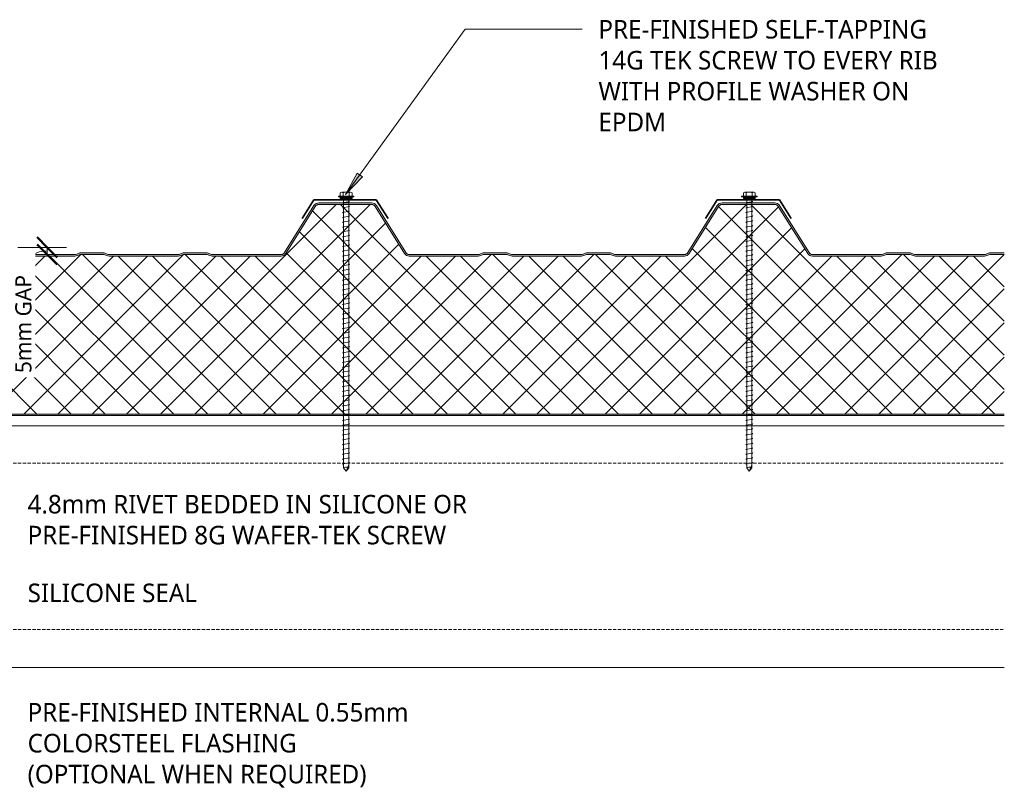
# Model space of a CAD drawing. Header units: millimetres. Extents: x -399 to 996, y 9 to 657.
# Tile 5 of 5: x 386 to 996, y 180 to 657. Entities that reach past the tile are written whole.
import ezdxf

# ---------------------------------------------------------------- set-up
doc = ezdxf.new("R2010")
doc.units = ezdxf.units.MM
doc.linetypes.add('Dash Short', pattern=[3, 2, -1])
for name, color, linetype, lineweight in [('A-ANNO-DIMS', 211, 'Continuous', 9), ('A-ANNO-DIMS-5', 211, 'Continuous', 9), ('A-DETL', 90, 'Continuous', 13), ('A-DETL-GENF', 92, 'Continuous', 13), ('G-ANNO-TEXT', 231, 'Continuous', 9)]:
    doc.layers.add(name, color=color, linetype=linetype, lineweight=lineweight)
doc.styles.add('Yu Gothic', font='Yu Gothic.ttf', dxfattribs={"height": 11.5})
doc.styles.add('Yu Gothic_1', font='Yu Gothic.ttf', dxfattribs={"height": 10})
doc.dimstyles.new('Diagonal', dxfattribs={"dimscale": 304.8, "dimtxt": 11.609035, "dimasz": 0.04101, "dimexe": 0.03937, "dimexo": 0.024606, "dimgap": 0.024606, "dimtad": 1, "dimdec": 0, "dimzin": 0, "dimdsep": 46, "dimtxsty": 'Yu Gothic_1', "dimblk1": 'OBLIQUE', "dimblk2": 'OBLIQUE', "dimsah": 1, "dimcen": 0.09, "dimazin": 0, "dimtfac": 1, "dimtdec": 4, "dimtix": 1, "dimtmove": 1, "dimatfit": 3, "dimfxl": 1, "dimtvp": 1, "dimtfill": 1, "dimtolj": 1, "dimtzin": 0, "dimarcsym": 2})

# ---------------------------------------------------------------- blocks, each defined once
blk = doc.blocks.new('Metecno RFw 1000 - FLAT FINISH - RFw 1000 100mm - FLAT-4181614-06  BARGE WITH PROFILED CLADDING2')
at = {"layer": 'A-DETL-GENF'}
h = blk.add_hatch(color=256, dxfattribs=at)
h.paths.add_polyline_path([(1009.62, 0), (53.69, 0), (53.69, -1), (1018.41, -1.03), (1018.77, -1.23), (1018.97, -1.59), (1019, -1.8), (1018.97, -6.17), (1018.77, -6.53), (1018.6, -6.65), (1014.54, -9), (1001.2, -9), (1000.63, -9.07), (1000.1, -9.29), (999.64, -9.64), (999.29, -10.1), (999.07, -10.63), (999, -11.2), (998.97, -13.41), (998.77, -13.76), (998.41, -13.97), (998.2, -14), (994, -14), (994, -15), (998.41, -14.97), (998.67, -14.94), (999.1, -14.76), (999.47, -14.47), (999.84, -13.89), (999.94, -13.67), (1000, -12.99), (1000.04, -10.89), (1000.16, -10.6), (1000.35, -10.35), (1000.6, -10.16), (1000.89, -10.04), (1001.2, -10), (1014.54, -9.97), (1014.79, -9.94), (1015.22, -9.76), (1019.1, -7.52), (1019.47, -7.23), (1019.84, -6.65), (1019.94, -6.43), (1020, -5.96), (1020, -1.8), (1019.9, -1.23), (1019.76, -0.9), (1019.47, -0.53), (1019, -0.2), (1018.6, -0.05), (1018.2, 0)])
h.paths.add_polyline_path([(879.95, -99), (879.19, -99.07), (878.46, -99.29), (876.68, -100), (862.07, -100), (860.28, -99.29), (859.55, -99.07), (858.79, -99), (815.95, -99), (815.19, -99.07), (814.46, -99.29), (812.68, -100), (798.07, -100), (796.28, -99.29), (795.55, -99.07), (794.79, -99), (752.04, -99), (751.18, -99.11), (750.39, -99.43), (749.69, -99.93), (749.15, -100.6), (730.91, -129.78), (730.5, -130.29), (729.97, -130.67), (729.36, -130.92), (728.71, -131), (696.04, -131), (695.38, -130.92), (694.77, -130.67), (694.25, -130.29), (693.83, -129.78), (675.59, -100.6), (675.05, -99.93), (674.36, -99.43), (673.56, -99.11), (672.71, -99), (629.95, -99), (629.19, -99.07), (628.46, -99.29), (626.68, -100), (612.07, -100), (610.28, -99.29), (609.55, -99.07), (608.79, -99), (565.95, -99), (565.19, -99.07), (564.46, -99.29), (562.68, -100), (548.07, -100), (546.28, -99.29), (545.55, -99.07), (544.79, -99), (502.04, -99), (501.18, -99.11), (500.39, -99.43), (499.69, -99.93), (499.15, -100.6), (480.91, -129.78), (480.5, -130.29), (479.97, -130.67), (479.36, -130.92), (478.71, -131), (446.04, -131), (445.38, -130.92), (444.77, -130.67), (444.25, -130.29), (443.83, -129.78), (425.59, -100.6), (425.05, -99.93), (424.36, -99.43), (423.56, -99.11), (422.71, -99), (379.95, -99), (379.19, -99.07), (378.46, -99.29), (376.68, -100), (362.07, -100), (360.28, -99.29), (359.55, -99.07), (358.79, -99), (315.95, -99), (315.19, -99.07), (314.46, -99.29), (312.68, -100), (298.07, -100), (296.28, -99.29), (295.55, -99.07), (294.79, -99), (252.04, -99), (251.18, -99.11), (250.39, -99.43), (249.69, -99.93), (249.15, -100.6), (230.91, -129.78), (230.5, -130.29), (229.97, -130.67), (229.36, -130.92), (228.71, -131), (196.04, -131), (195.38, -130.92), (194.77, -130.67), (194.25, -130.29), (193.83, -129.78), (175.59, -100.6), (175.05, -99.93), (174.36, -99.43), (173.56, -99.11), (172.71, -99), (129.95, -99), (129.07, -99.11), (128.46, -99.29), (126.68, -100), (112.07, -100), (110.28, -99.29), (109.55, -99.07), (108.79, -99), (65.95, -99), (65.19, -99.07), (64.46, -99.29), (62.68, -100), (53.69, -100), (53.69, -101), (62.86, -100.95), (63.41, -100.79), (65.38, -100.05), (65.95, -100), (109.36, -100.05), (110.28, -100.36), (111.88, -100.95), (112.45, -101), (126.86, -100.95), (127.41, -100.79), (129.38, -100.05), (129.95, -100), (172.71, -100), (173.31, -100.08), (173.87, -100.3), (174.36, -100.66), (174.74, -101.13), (192.98, -130.31), (193.56, -131.01), (194.29, -131.55), (195.13, -131.89), (196.04, -132), (228.71, -132), (229.61, -131.89), (230.45, -131.55), (231.26, -130.92), (231.76, -130.31), (250, -101.13), (250.39, -100.66), (250.87, -100.3), (251.43, -100.08), (252.04, -100), (295.36, -100.05), (296.28, -100.36), (297.88, -100.95), (298.45, -101), (312.86, -100.95), (313.41, -100.79), (315.38, -100.05), (315.95, -100), (359.36, -100.05), (360.28, -100.36), (361.88, -100.95), (362.45, -101), (376.86, -100.95), (377.41, -100.79), (379.38, -100.05), (379.95, -100), (422.71, -100), (423.31, -100.08), (423.87, -100.3), (424.36, -100.66), (424.74, -101.13), (442.98, -130.31), (443.56, -131.01), (444.29, -131.55), (445.13, -131.89), (446.04, -132), (478.71, -132), (479.61, -131.89), (480.5, -131.52), (481.2, -131), (481.76, -130.31), (500, -101.13), (500.39, -100.66), (500.87, -100.3), (501.43, -100.08), (502.04, -100), (545.36, -100.05), (546.28, -100.36), (547.88, -100.95), (548.45, -101), (562.86, -100.95), (563.41, -100.79), (565.38, -100.05), (565.95, -100), (609.36, -100.05), (610.28, -100.36), (611.88, -100.95), (612.45, -101), (626.86, -100.95), (627.41, -100.79), (629.38, -100.05), (629.95, -100), (672.71, -100), (673.31, -100.08), (673.87, -100.3), (674.36, -100.66), (674.74, -101.13), (692.98, -130.31), (693.56, -131.01), (694.29, -131.55), (695.13, -131.89), (696.04, -132), (728.71, -132), (729.61, -131.89), (730.45, -131.55), (731.2, -131), (731.76, -130.31), (750, -101.13), (750.39, -100.66), (750.87, -100.3), (751.43, -100.08), (752.04, -100), (795.36, -100.05), (796.28, -100.36), (797.88, -100.95), (798.45, -101), (812.86, -100.95), (813.41, -100.79), (815.38, -100.05), (815.95, -100), (859.36, -100.05), (860.28, -100.36), (861.88, -100.95), (862.45, -101), (876.86, -100.95), (877.41, -100.79), (879.38, -100.05), (879.95, -100), (922.71, -100), (923.31, -100.08), (923.87, -100.3), (924.36, -100.66), (924.74, -101.13), (942.98, -130.31), (943.56, -131.01), (944.29, -131.55), (945.13, -131.89), (946.04, -132), (978.71, -132), (979.61, -131.89), (980.45, -131.55), (981.19, -131.01), (981.76, -130.31), (1000, -101.13), (999.15, -100.6), (980.91, -129.78), (980.5, -130.29), (979.97, -130.67), (979.36, -130.92), (978.71, -131), (946.04, -131), (945.38, -130.92), (944.77, -130.67), (944.25, -130.29), (943.83, -129.78), (925.59, -100.6), (925.05, -99.93), (924.36, -99.43), (923.56, -99.11), (922.71, -99), (884.53, -99)])
h = blk.add_hatch(dxfattribs=at)
h.set_pattern_fill('FP_2', color=256, style=0, pattern_type=2)
h.set_pattern_definition([(225, (1050.084, 411.128), (10.6066, -10.6066), []), (315, (1050.084, 411.128), (10.6066, 10.6066), [])])
h.paths.add_polyline_path([(1018.2, -1), (53.69, -1), (53.69, -100), (62.68, -100), (64.46, -99.29), (65.19, -99.07), (65.95, -99), (108.79, -99), (109.55, -99.07), (110.28, -99.29), (112.07, -100), (126.68, -100), (128.46, -99.29), (129.19, -99.07), (129.95, -99), (172.71, -99), (173.56, -99.11), (174.36, -99.43), (175.05, -99.93), (175.59, -100.6), (193.83, -129.78), (194.25, -130.29), (194.77, -130.67), (195.38, -130.92), (196.04, -131), (228.71, -131), (229.36, -130.92), (229.97, -130.67), (230.5, -130.29), (230.91, -129.78), (249.15, -100.6), (249.69, -99.93), (250.39, -99.43), (251.18, -99.11), (252.04, -99), (294.79, -99), (295.55, -99.07), (296.28, -99.29), (298.07, -100), (312.68, -100), (314.46, -99.29), (315.19, -99.07), (315.95, -99), (358.79, -99), (359.55, -99.07), (360.28, -99.29), (362.07, -100), (376.68, -100), (378.46, -99.29), (379.19, -99.07), (379.95, -99), (422.71, -99), (423.56, -99.11), (424.36, -99.43), (425.05, -99.93), (425.59, -100.6), (443.83, -129.78), (444.25, -130.29), (444.77, -130.67), (445.38, -130.92), (446.04, -131), (478.71, -131), (479.36, -130.92), (479.97, -130.67), (480.5, -130.29), (480.91, -129.78), (499.15, -100.6), (499.69, -99.93), (500.39, -99.43), (501.18, -99.11), (502.04, -99), (544.79, -99), (545.55, -99.07), (546.28, -99.29), (548.07, -100), (562.68, -100), (564.46, -99.29), (565.19, -99.07), (565.95, -99), (608.79, -99), (609.55, -99.07), (610.28, -99.29), (612.07, -100), (626.68, -100), (628.46, -99.29), (629.19, -99.07), (629.95, -99), (672.71, -99), (673.56, -99.11), (674.36, -99.43), (675.05, -99.93), (675.59, -100.6), (693.83, -129.78), (694.25, -130.29), (694.77, -130.67), (695.38, -130.92), (696.04, -131), (728.71, -131), (729.36, -130.92), (729.97, -130.67), (730.5, -130.29), (730.91, -129.78), (749.15, -100.6), (749.69, -99.93), (750.39, -99.43), (751.18, -99.11), (752.04, -99), (794.79, -99), (795.55, -99.07), (796.28, -99.29), (798.07, -100), (812.68, -100), (814.46, -99.29), (815.19, -99.07), (815.95, -99), (858.79, -99), (859.55, -99.07), (860.28, -99.29), (862.07, -100), (876.68, -100), (878.46, -99.29), (879.19, -99.07), (879.95, -99), (922.71, -99), (923.56, -99.11), (924.36, -99.43), (925.05, -99.93), (925.59, -100.6), (943.83, -129.78), (944.25, -130.29), (944.77, -130.67), (945.38, -130.92), (946.04, -131), (978.71, -131), (979.36, -130.92), (979.97, -130.67), (980.5, -130.29), (980.91, -129.78), (1000, -99.24), (1000, -13.2), (999.94, -13.67), (999.76, -14.1), (999.47, -14.47), (999.1, -14.76), (998.67, -14.94), (998.2, -15), (994, -15), (994, -14), (998.41, -13.97), (998.77, -13.76), (998.89, -13.6), (999, -12.99), (999, -11.2), (999.07, -10.63), (999.29, -10.1), (999.64, -9.64), (1000.1, -9.29), (1000.63, -9.07), (1001.2, -9), (1014.54, -9), (1018.77, -6.53), (1018.89, -6.36), (1019, -5.96), (1019, -1.8), (1018.89, -1.4), (1018.6, -1.11), (1018.41, -1.03)])
for p, q in [((1018.2, 0), (53.69, 0)), ((1018.2, -1), (53.69, -1)), ((1019, -5.96), (1019, -1.8)), ((1020, -5.96), (1020, -1.8)), ((999, -13.2), (999, -11.2)), ((1000, -13.2), (1000, -11.2)), ((1001.2, -9), (1014.54, -9)), ((1001.2, -10), (1014.32, -10)), ((1014.54, -9), (1018.6, -6.65)), ((1015.22, -9.76), (1019.1, -7.52)), ((994, -15), (994, -14)), ((994, -14), (998.2, -14)), ((998.2, -15), (994, -15)), ((1000, -99.24), (1000, -13.2)), ((53.69, -100), (62.68, -100)), ((53.69, -101), (62.29, -101)), ((62.68, -100), (64.46, -99.29)), ((63.41, -100.79), (64.84, -100.21)), ((65.95, -99), (108.79, -99)), ((65.95, -100), (108.79, -100)), ((109.91, -100.21), (111.34, -100.79)), ((110.28, -99.29), (112.07, -100)), ((112.07, -100), (126.68, -100)), ((112.45, -101), (126.29, -101)), ((126.68, -100), (128.46, -99.29)), ((127.41, -100.79), (128.84, -100.21)), ((129.95, -99), (172.71, -99)), ((129.95, -100), (172.71, -100)), ((174.74, -101.13), (192.98, -130.31)), ((175.59, -100.6), (193.83, -129.78)), ((230.91, -129.78), (249.15, -100.6)), ((231.76, -130.31), (250, -101.13)), ((252.04, -99), (294.79, -99)), ((252.04, -100), (294.79, -100)), ((295.91, -100.21), (297.34, -100.79)), ((296.28, -99.29), (298.07, -100)), ((298.07, -100), (312.68, -100)), ((298.45, -101), (312.29, -101)), ((312.68, -100), (314.46, -99.29)), ((313.41, -100.79), (314.84, -100.21)), ((315.95, -99), (358.79, -99)), ((315.95, -100), (358.79, -100)), ((359.91, -100.21), (361.34, -100.79)), ((360.28, -99.29), (362.07, -100)), ((362.07, -100), (376.68, -100)), ((362.45, -101), (376.29, -101)), ((376.68, -100), (378.46, -99.29)), ((377.41, -100.79), (378.84, -100.21)), ((379.95, -99), (422.71, -99)), ((379.95, -100), (422.71, -100)), ((424.74, -101.13), (442.98, -130.31)), ((425.59, -100.6), (443.83, -129.78)), ((480.91, -129.78), (499.15, -100.6)), ((481.76, -130.31), (500, -101.13)), ((502.04, -99), (544.79, -99)), ((502.04, -100), (544.79, -100)), ((545.91, -100.21), (547.34, -100.79)), ((546.28, -99.29), (548.07, -100)), ((548.07, -100), (562.68, -100)), ((548.45, -101), (562.29, -101)), ((562.68, -100), (564.46, -99.29)), ((563.41, -100.79), (564.84, -100.21)), ((565.95, -99), (608.79, -99)), ((565.95, -100), (608.79, -100)), ((609.91, -100.21), (611.34, -100.79)), ((610.28, -99.29), (612.07, -100)), ((612.07, -100), (626.68, -100)), ((612.45, -101), (626.29, -101)), ((626.68, -100), (628.46, -99.29)), ((627.41, -100.79), (628.84, -100.21)), ((629.95, -99), (672.71, -99)), ((629.95, -100), (672.71, -100)), ((674.74, -101.13), (692.98, -130.31)), ((675.59, -100.6), (693.83, -129.78)), ((730.91, -129.78), (749.15, -100.6)), ((731.76, -130.31), (750, -101.13)), ((752.04, -99), (794.79, -99)), ((752.04, -100), (794.79, -100)), ((795.91, -100.21), (797.34, -100.79)), ((796.28, -99.29), (798.07, -100)), ((798.07, -100), (812.68, -100)), ((798.45, -101), (812.29, -101)), ((812.68, -100), (814.46, -99.29)), ((813.41, -100.79), (814.84, -100.21)), ((815.95, -99), (858.79, -99)), ((815.95, -100), (858.79, -100)), ((859.91, -100.21), (861.34, -100.79)), ((860.28, -99.29), (862.07, -100)), ((862.07, -100), (876.68, -100)), ((862.45, -101), (876.29, -101)), ((876.68, -100), (878.46, -99.29)), ((877.41, -100.79), (878.84, -100.21)), ((879.95, -99), (922.71, -99)), ((879.95, -100), (922.71, -100)), ((924.74, -101.13), (942.98, -130.31)), ((925.59, -100.6), (943.83, -129.78)), ((980.91, -129.78), (1000, -99.24)), ((981.76, -130.31), (1000, -101.13)), ((1000, -101.13), (999.15, -100.6)), ((196.04, -131), (228.71, -131)), ((196.04, -132), (228.71, -132)), ((446.04, -131), (478.71, -131)), ((446.04, -132), (478.71, -132)), ((696.04, -131), (728.71, -131)), ((696.04, -132), (728.71, -132)), ((946.04, -131), (978.71, -131)), ((946.04, -132), (978.71, -132))]:
    blk.add_line(p, q, dxfattribs=at)
for centre, radius, start, end in [((1018.2, -1.8), 1.8, 360, 90), ((1018.2, -1.8), 0.8, 360, 90), ((1018.2, -5.96), 0.8, 300, 0), ((1018.2, -1.8), 0.8, 360, 30), ((1018.2, -5.96), 0.8, 330, 0), ((1018.2, -5.96), 1.8, 300, 360), ((1001.2, -11.2), 2.2, 90, 180), ((1001.2, -11.2), 1.2, 90, 180), ((1014.32, -8.2), 1.8, 270, 300), ((998.2, -13.2), 1.8, 270, 360), ((998.2, -13.2), 0.8, 270, 0), ((998.2, -13.2), 0.8, 330, 0), ((62.29, -98), 3, 270, 291.80141), ((65.95, -103), 4, 90, 111.80141), ((65.95, -103), 3, 90, 111.80141), ((108.79, -103), 4, 68.19859, 90), ((108.79, -103), 3, 68.19859, 90), ((112.45, -98), 3, 248.19859, 270), ((126.29, -98), 3, 270, 291.80141), ((129.95, -103), 4, 90, 111.80141), ((129.95, -103), 3, 90, 111.80141), ((172.71, -102.4), 3.4, 32.00538, 90), ((172.71, -102.4), 2.4, 32.00538, 90), ((252.04, -102.4), 3.4, 90, 147.99462), ((252.04, -102.4), 2.4, 90, 147.99462), ((294.79, -103), 4, 68.19859, 90), ((294.79, -103), 3, 68.19859, 90), ((298.45, -98), 3, 248.19859, 270), ((312.29, -98), 3, 270, 291.80141), ((315.95, -103), 4, 90, 111.80141), ((315.95, -103), 3, 90, 111.80141), ((358.79, -103), 4, 68.19859, 90), ((358.79, -103), 3, 68.19859, 90), ((362.45, -98), 3, 248.19859, 270), ((376.29, -98), 3, 270, 291.80141), ((379.95, -103), 4, 90, 111.80141), ((379.95, -103), 3, 90, 111.80141), ((422.71, -102.4), 3.4, 32.00538, 90), ((422.71, -102.4), 2.4, 32.00538, 90), ((502.04, -102.4), 3.4, 90, 147.99462), ((502.04, -102.4), 2.4, 90, 147.99462), ((544.79, -103), 4, 68.19859, 90), ((544.79, -103), 3, 68.19859, 90), ((548.45, -98), 3, 248.19859, 270), ((562.29, -98), 3, 270, 291.80141), ((565.95, -103), 4, 90, 111.80141), ((565.95, -103), 3, 90, 111.80141), ((608.79, -103), 4, 68.19859, 90), ((608.79, -103), 3, 68.19859, 90), ((612.45, -98), 3, 248.19859, 270), ((626.29, -98), 3, 270, 291.80141), ((629.95, -103), 4, 90, 111.80141), ((629.95, -103), 3, 90, 111.80141), ((672.71, -102.4), 3.4, 32.00538, 90), ((672.71, -102.4), 2.4, 32.00538, 90), ((752.04, -102.4), 3.4, 90, 147.99462), ((752.04, -102.4), 2.4, 90, 147.99462), ((794.79, -103), 4, 68.19859, 90), ((794.79, -103), 3, 68.19859, 90), ((798.45, -98), 3, 248.19859, 270), ((812.29, -98), 3, 270, 291.80141), ((815.95, -103), 4, 90, 111.80141), ((815.95, -103), 3, 90, 111.80141), ((858.79, -103), 4, 68.19859, 90), ((858.79, -103), 3, 68.19859, 90), ((862.45, -98), 3, 248.19859, 270), ((876.29, -98), 3, 270, 291.80141), ((879.95, -103), 4, 90, 111.80141), ((879.95, -103), 3, 90, 111.80141), ((922.71, -102.4), 3.4, 32.00538, 90), ((922.71, -102.4), 2.4, 32.00538, 90), ((196.04, -128.4), 3.6, 212.00538, 270), ((196.04, -128.4), 2.6, 212.00538, 270), ((228.71, -128.4), 2.6, 270, 327.99462), ((228.71, -128.4), 3.6, 270, 327.99462), ((446.04, -128.4), 3.6, 212.00538, 270), ((446.04, -128.4), 2.6, 212.00538, 270), ((478.71, -128.4), 2.6, 270, 327.99462), ((478.71, -128.4), 3.6, 270, 327.99462), ((696.04, -128.4), 3.6, 212.00538, 270), ((696.04, -128.4), 2.6, 212.00538, 270), ((728.71, -128.4), 2.6, 270, 327.99462), ((728.71, -128.4), 3.6, 270, 327.99462), ((946.04, -128.4), 3.6, 212.00538, 270), ((946.04, -128.4), 2.6, 212.00538, 270), ((978.71, -128.4), 2.6, 270, 327.99462), ((978.71, -128.4), 3.6, 270, 327.99462)]:
    blk.add_arc(centre, radius, start, end, dxfattribs=at)
blk = doc.blocks.new('Screw1 - Screw 6-4185320-06  BARGE WITH PROFILED CLADDING2')
at = {"layer": 'A-DETL-GENF'}
blk.add_hatch(color=256, dxfattribs=at).paths.add_polyline_path([(3.67, 0), (3.67, 1), (-3.67, 1), (-3.67, 0)])
for p, q in [((4.79, 1.5), (-4.79, 1.5)), ((-4.79, 1.5), (-4.79, 1)), ((-3.67, 1), (-4.79, 1)), ((-3.67, 1.5), (-3.67, 3.47)), ((3.67, 1), (-3.67, 1)), ((-3.67, 1), (-3.67, 0)), ((-3.67, 0), (3.67, 0)), ((-2.76, 3.97), (2.76, 3.97)), ((-1.85, 1.5), (-1.85, 3.47)), ((-1.6, 0), (-1.6, -167.16)), ((1.6, -167.16), (1.6, 0)), ((1.85, 1.5), (1.85, 3.47)), ((3.67, 1.5), (3.67, 3.47)), ((4.79, 1), (3.67, 1)), ((3.67, 0), (3.67, 1)), ((4.79, 1), (4.79, 1.5)), ((2.17, -1.91), (-2.17, -2.67)), ((-2.17, -2.67), (-1.6, -3)), ((2.17, -4.91), (-2.17, -5.67)), ((-2.17, -5.67), (-1.6, -6)), ((1.6, -1.58), (2.17, -1.91)), ((1.6, -4.58), (2.17, -4.91)), ((2.17, -7.91), (-2.17, -8.67)), ((-2.17, -8.67), (-1.6, -9)), ((2.17, -10.91), (-2.17, -11.67)), ((-2.17, -11.67), (-1.6, -12)), ((1.6, -7.58), (2.17, -7.91)), ((1.6, -10.58), (2.17, -10.91)), ((2.17, -13.91), (-2.17, -14.67)), ((-2.17, -14.67), (-1.6, -15)), ((2.17, -16.91), (-2.17, -17.67)), ((-2.17, -17.67), (-1.6, -18)), ((1.6, -13.58), (2.17, -13.91)), ((1.6, -16.58), (2.17, -16.91)), ((2.17, -19.91), (-2.17, -20.67)), ((-2.17, -20.67), (-1.6, -21)), ((2.17, -22.91), (-2.17, -23.67)), ((-2.17, -23.67), (-1.6, -24)), ((1.6, -19.58), (2.17, -19.91)), ((1.6, -22.58), (2.17, -22.91)), ((2.17, -25.91), (-2.17, -26.67)), ((-2.17, -26.67), (-1.6, -27)), ((2.17, -28.91), (-2.17, -29.67)), ((-2.17, -29.67), (-1.6, -30)), ((1.6, -25.58), (2.17, -25.91)), ((1.6, -28.58), (2.17, -28.91)), ((2.17, -31.91), (-2.17, -32.67)), ((-2.17, -32.67), (-1.6, -33)), ((2.17, -34.91), (-2.17, -35.67)), ((-2.17, -35.67), (-1.6, -36)), ((1.6, -31.58), (2.17, -31.91)), ((1.6, -34.58), (2.17, -34.91)), ((2.17, -37.91), (-2.17, -38.67)), ((-2.17, -38.67), (-1.6, -39)), ((2.17, -40.91), (-2.17, -41.67)), ((-2.17, -41.67), (-1.6, -42)), ((1.6, -37.58), (2.17, -37.91)), ((1.6, -40.58), (2.17, -40.91)), ((2.17, -43.91), (-2.17, -44.67)), ((-2.17, -44.67), (-1.6, -45)), ((2.17, -46.91), (-2.17, -47.67)), ((-2.17, -47.67), (-1.6, -48)), ((1.6, -43.58), (2.17, -43.91)), ((1.6, -46.58), (2.17, -46.91)), ((2.17, -49.91), (-2.17, -50.67)), ((-2.17, -50.67), (-1.6, -51)), ((2.17, -52.91), (-2.17, -53.67)), ((-2.17, -53.67), (-1.6, -54)), ((1.6, -49.58), (2.17, -49.91)), ((1.6, -52.58), (2.17, -52.91)), ((2.17, -55.91), (-2.17, -56.67)), ((-2.17, -56.67), (-1.6, -57)), ((2.17, -58.91), (-2.17, -59.67)), ((-2.17, -59.67), (-1.6, -60)), ((1.6, -55.58), (2.17, -55.91)), ((1.6, -58.58), (2.17, -58.91)), ((2.17, -61.91), (-2.17, -62.67)), ((-2.17, -62.67), (-1.6, -63)), ((2.17, -64.91), (-2.17, -65.67)), ((-2.17, -65.67), (-1.6, -66)), ((1.6, -61.58), (2.17, -61.91)), ((1.6, -64.58), (2.17, -64.91)), ((2.17, -67.91), (-2.17, -68.67)), ((-2.17, -68.67), (-1.6, -69)), ((2.17, -70.91), (-2.17, -71.67)), ((-2.17, -71.67), (-1.6, -72)), ((1.6, -67.58), (2.17, -67.91)), ((1.6, -70.58), (2.17, -70.91)), ((2.17, -73.91), (-2.17, -74.67)), ((-2.17, -74.67), (-1.6, -75)), ((2.17, -76.91), (-2.17, -77.67)), ((-2.17, -77.67), (-1.6, -78)), ((1.6, -73.58), (2.17, -73.91)), ((1.6, -76.58), (2.17, -76.91)), ((2.17, -79.91), (-2.17, -80.67)), ((-2.17, -80.67), (-1.6, -81)), ((2.17, -82.91), (-2.17, -83.67)), ((-2.17, -83.67), (-1.6, -84)), ((1.6, -79.58), (2.17, -79.91)), ((1.6, -82.58), (2.17, -82.91)), ((2.17, -85.91), (-2.17, -86.67)), ((-2.17, -86.67), (-1.6, -87)), ((2.17, -88.91), (-2.17, -89.67)), ((-2.17, -89.67), (-1.6, -90)), ((1.6, -85.58), (2.17, -85.91)), ((1.6, -88.58), (2.17, -88.91)), ((2.17, -91.91), (-2.17, -92.67)), ((-2.17, -92.67), (-1.6, -93)), ((2.17, -94.91), (-2.17, -95.67)), ((-2.17, -95.67), (-1.6, -96)), ((1.6, -91.58), (2.17, -91.91)), ((1.6, -94.58), (2.17, -94.91)), ((1.6, -97.58), (2.17, -97.91)), ((2.17, -97.91), (-2.17, -98.67)), ((-2.17, -98.67), (-1.6, -99)), ((2.17, -100.91), (-2.17, -101.67)), ((-2.17, -101.67), (-1.6, -102)), ((1.6, -100.58), (2.17, -100.91)), ((1.6, -103.58), (2.17, -103.91)), ((2.17, -103.91), (-2.17, -104.67)), ((-2.17, -104.67), (-1.6, -105)), ((2.17, -106.91), (-2.17, -107.67)), ((-2.17, -107.67), (-1.6, -108)), ((1.6, -106.58), (2.17, -106.91)), ((1.6, -109.58), (2.17, -109.91)), ((2.17, -109.91), (-2.17, -110.67)), ((-2.17, -110.67), (-1.6, -111)), ((2.17, -112.91), (-2.17, -113.67)), ((-2.17, -113.67), (-1.6, -114)), ((2.17, -115.91), (-2.17, -116.67)), ((1.6, -112.58), (2.17, -112.91)), ((1.6, -115.58), (2.17, -115.91)), ((-2.17, -116.67), (-1.6, -117)), ((2.17, -118.91), (-2.17, -119.67)), ((-2.17, -119.67), (-1.6, -120)), ((2.17, -121.91), (-2.17, -122.67)), ((1.6, -118.58), (2.17, -118.91)), ((1.6, -121.58), (2.17, -121.91)), ((-2.17, -122.67), (-1.6, -123)), ((2.17, -124.91), (-2.17, -125.67)), ((-2.17, -125.67), (-1.6, -126)), ((2.17, -127.91), (-2.17, -128.67)), ((1.6, -124.58), (2.17, -124.91)), ((1.6, -127.58), (2.17, -127.91)), ((-2.17, -128.67), (-1.6, -129)), ((2.17, -130.91), (-2.17, -131.67)), ((-2.17, -131.67), (-1.6, -132)), ((2.17, -133.91), (-2.17, -134.67)), ((1.6, -130.58), (2.17, -130.91)), ((1.6, -133.58), (2.17, -133.91)), ((-2.17, -134.67), (-1.6, -135)), ((2.17, -136.91), (-2.17, -137.67)), ((-2.17, -137.67), (-1.6, -138)), ((2.17, -139.91), (-2.17, -140.67)), ((1.6, -136.58), (2.17, -136.91)), ((1.6, -139.58), (2.17, -139.91)), ((-2.17, -140.67), (-1.6, -141)), ((2.17, -142.91), (-2.17, -143.67)), ((-2.17, -143.67), (-1.6, -144)), ((2.17, -145.91), (-2.17, -146.67)), ((1.6, -142.58), (2.17, -142.91)), ((1.6, -145.58), (2.17, -145.91)), ((-2.17, -146.67), (-1.6, -147)), ((2.17, -148.91), (-2.17, -149.67)), ((-2.17, -149.67), (-1.6, -150)), ((2.17, -151.91), (-2.17, -152.67)), ((1.6, -148.58), (2.17, -148.91)), ((1.6, -151.58), (2.17, -151.91)), ((-2.17, -152.67), (-1.6, -153)), ((2.17, -154.91), (-2.17, -155.67)), ((-2.17, -155.67), (-1.6, -156)), ((2.17, -157.91), (-2.17, -158.67)), ((-2.17, -158.67), (-1.6, -159)), ((1.6, -154.58), (2.17, -154.91)), ((1.6, -157.58), (2.17, -157.91)), ((2.17, -160.91), (-2.17, -161.67)), ((-2.17, -161.67), (-1.6, -162)), ((2.17, -163.91), (-2.17, -164.67)), ((-2.17, -164.67), (-1.6, -165)), ((1.6, -160.58), (2.17, -160.91)), ((1.6, -163.58), (2.17, -163.91)), ((-1.6, -167.16), (0, -169.07)), ((0, -169.07), (1.6, -165.11)), ((1.6, -167.16), (0, -169.07))]:
    blk.add_line(p, q, dxfattribs=at)
for centre, radius, start, end in [((-2.76, 2.9), 1.08, 32.38007, 147.61993), ((0, 0.31), 3.67, 59.72736, 120.27264), ((2.76, 2.9), 1.08, 32.38007, 147.61993), ((0.08, -169.79), 3.11, 74.30592, 122.49751)]:
    blk.add_arc(centre, radius, start, end, dxfattribs=at)
blk = doc.blocks.new('DIMBLOCK1-06  BARGE WITH PROFILED CLADDING2')
at = {"layer": 'A-ANNO-DIMS-5', "lineweight": 50}
for p, q in [((402.87, 515.52), (396.62, 521.77)), ((402.87, 511.13), (396.62, 517.38)), ((402.87, 515.52), (409.12, 509.27)), ((402.87, 511.13), (409.12, 504.88))]:
    blk.add_line(p, q, dxfattribs=at)
at = {"layer": 'A-ANNO-DIMS-5'}
for p, q in [((402.87, 515.52), (384.62, 515.52)), ((402.87, 515.52), (402.87, 511.13)), ((402.87, 515.52), (414.87, 515.52)), ((402.87, 511.13), (305.55, 511.13)), ((402.87, 511.13), (414.87, 511.13))]:
    blk.add_line(p, q, dxfattribs=at)
blk.add_ellipse((402.87, 498.8), major_axis=(16.77, 0), ratio=0.866388, start_param=1.570796, end_param=3.141593, dxfattribs=at)
at = {"layer": 'A-ANNO-DIMS-5', "color": 0, "insert": (383.11, 437.51), "char_height": 10, "width": 73.5467, "attachment_point": 1, "rotation": 90, "line_spacing_factor": 1.024327, "style": 'Yu Gothic_1', "bg_fill": 3, "box_fill_scale": 1.25, "bg_fill_color": 9, "bg_fill_true_color": 13158600, "bg_fill_transparency": 0}
blk.add_mtext('5mm GAP', dxfattribs=at)
blk = doc.blocks.new('_Oblique')
at = {"color": 0, "linetype": 'ByBlock', "lineweight": -2}
blk.add_line((-0.5, -0.5), (0.5, 0.5), dxfattribs=at)

msp = doc.modelspace()

# ---------------------------------------------------------------- hatches: boundary and pattern name
at = {"layer": 'G-ANNO-TEXT'}
msp.add_hatch(color=7, dxfattribs=at).paths.add_polyline_path([(587.93, 548.31), (598.32, 559.3), (595.12, 561.62)])

# ---------------------------------------------------------------- linework, layer by layer
at = {"layer": 'A-DETL', "lineweight": 35}
for p, q in [((568.31, 545.13), (561.03, 533.48)), ((568.31, 545.13), (606.99, 545.13)), ((606.99, 545.13), (614.26, 533.48)), ((818.31, 545.13), (811.03, 533.48)), ((818.31, 545.13), (856.99, 545.13)), ((856.99, 545.13), (864.26, 533.48))]:
    msp.add_line(p, q, dxfattribs=at)
at = {"layer": 'A-DETL'}
for p, q in [((270.77, 404.79), (996.4, 404.79)), ((273.77, 254.79), (996.4, 254.79))]:
    msp.add_line(p, q, dxfattribs=at)
at = {"layer": 'A-DETL', "linetype": 'Dash Short'}
for p, q in [((273.77, 381.75), (996.4, 381.75)), ((273.77, 278.57), (996.4, 278.57))]:
    msp.add_line(p, q, dxfattribs=at)
at = {"layer": 'G-ANNO-TEXT', "color": 7}
for p, q in [((587.93, 548.31), (662.15, 650.84)), ((662.15, 650.84), (734.58, 650.84)), ((595.12, 561.62), (587.93, 548.31)), ((587.93, 548.31), (598.32, 559.3)), ((598.32, 559.3), (595.12, 561.62))]:
    msp.add_line(p, q, dxfattribs=at)

# ---------------------------------------------------------------- block references
at = {"layer": 'A-DETL-GENF'}
for p in [(588.27, 545.83), (838.27, 545.83)]:
    msp.add_blockref('Screw1 - Screw 6-4185320-06  BARGE WITH PROFILED CLADDING2', p, dxfattribs=at)
at = {"layer": 'A-DETL-GENF', "rotation": 180}
msp.add_blockref('Metecno RFw 1000 - FLAT FINISH - RFw 1000 100mm - FLAT-4181614-06  BARGE WITH PROFILED CLADDING2', (1050.08, 411.13), dxfattribs=at)

# ---------------------------------------------------------------- texts
at = {"layer": 'G-ANNO-TEXT', "color": 7, "char_height": 11.5, "attachment_point": 1, "style": 'Yu Gothic', "bg_fill": 3, "box_fill_scale": 1.25, "bg_fill_color": 9, "bg_fill_true_color": 13158600, "bg_fill_transparency": 0}
for s, insert, width in [('PRE-FINISHED SELF-TAPPING ', (744.74, 656.59), 269.367), ('14G TEK SCREW TO EVERY RIB ', (744.74, 637.41), 273.7763), ('WITH PROFILE WASHER ON ', (744.74, 618.22), 246.5189), ('EPDM', (744.74, 599.04), 53.3122), ('4.8mm RIVET BEDDED IN SILICONE OR ', (390.77, 361.97), 341.5189), ('PRE-FINISHED 8G WAFER-TEK SCREW', (390.77, 342.79), 335.9071), ('SILICONE SEAL ', (390.77, 306.94), 138.2911), ('PRE-FINISHED INTERNAL 0.55mm ', (390.77, 232.88), 299.0294), ('COLORSTEEL FLASHING ', (390.77, 213.7), 218.059), ('(OPTIONAL WHEN REQUIRED)', (390.77, 194.51), 262.1518)]:
    msp.add_mtext(s, dxfattribs=dict(at, insert=insert, width=width))

# ---------------------------------------------------------------- next in the draw order: dimensions: what is measured, and where the dimension line sits
at = {"layer": 'A-ANNO-DIMS'}
dim = msp.add_linear_dim(base=(402.87, 511.13), p1=(377.12, 515.52), p2=(298.05, 511.13), angle=90, text='5mm GAP', dimstyle='Diagonal', override={"dimpost": '<>', "dimfxl": 79.198045}, dxfattribs=at)
dim.commit()
dim.dimension.update_dxf_attribs({"geometry": 'DIMBLOCK1-06  BARGE WITH PROFILED CLADDING2', "text_midpoint": (389.77, 474.28), "dimtype": 160, "text_rotation": 90})

doc.saveas('drawing.dxf')
